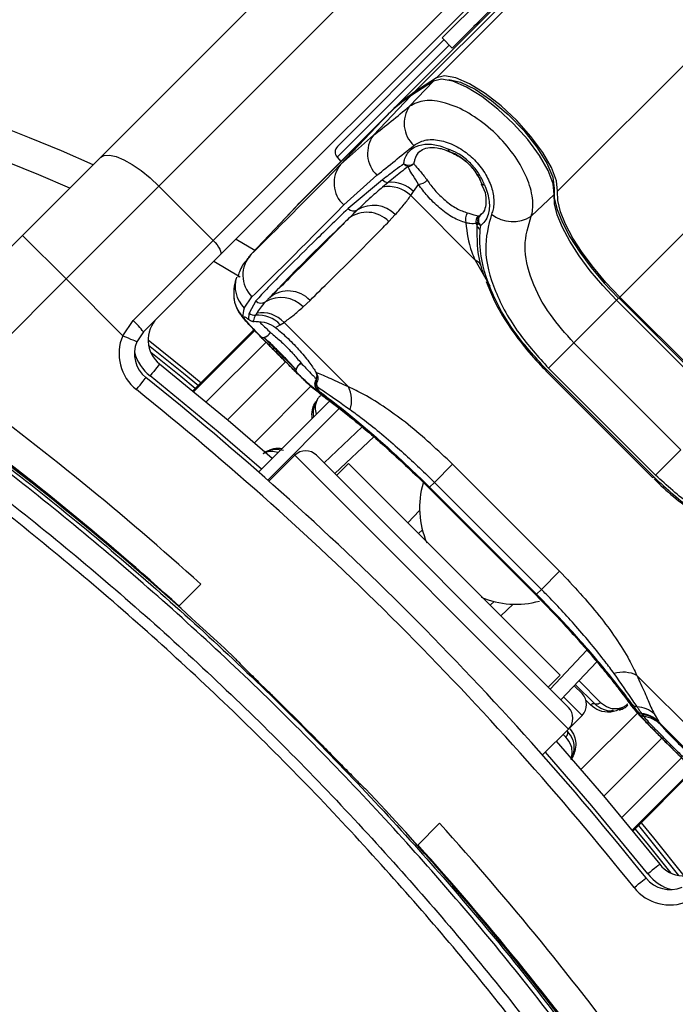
# Model space of a CAD drawing. Header units: millimetres. Extents: x 59675 to 443956, y 27057 to 412240.
# Tile 58 of 67: x 92548 to 94683, y 244780 to 247984. Entities that reach past the tile are written whole.
import ezdxf

# ---------------------------------------------------------------- set-up
doc = ezdxf.new("R2010")
doc.units = ezdxf.units.MM
doc.header["$LTSCALE"] = 50
doc.layers.add('COMPONENT_GEOMETRY', color=7, linetype='Continuous')
doc.styles.add('SLDTEXTSTYLE0', font='TXT', dxfattribs={"width": 0.75})
doc.dimstyles.new('SLDDIMSTYLE0', dxfattribs={"dimtxt": 2500, "dimasz": 165.1, "dimexe": 0, "dimexo": 0.0625, "dimgap": 625, "dimtad": 0, "dimtih": 1, "dimtoh": 1, "dimdec": 0, "dimrnd": 1e-09, "dimzin": 12, "dimdsep": 46, "dimtxsty": 'SLDTEXTSTYLE0', "dimsah": 1, "dimcen": 0.09, "dimadec": 0, "dimazin": 3, "dimtfac": 1, "dimtdec": 3, "dimtofl": 0, "dimtmove": 0, "dimatfit": 3, "dimfxl": 1, "dimfrac": 2, "dimtolj": 1, "dimtzin": 12, "dimarcsym": 0})
doc.dimstyles.new('SLDDIMSTYLE1', dxfattribs={"dimtxt": 2500, "dimasz": 165.1, "dimexe": 0, "dimexo": 0.0625, "dimgap": 625, "dimtad": 0, "dimtih": 1, "dimtoh": 1, "dimdec": 0, "dimrnd": 1e-09, "dimzin": 12, "dimdsep": 46, "dimtxsty": 'SLDTEXTSTYLE0', "dimsah": 1, "dimcen": 0.09, "dimadec": 0, "dimazin": 3, "dimtfac": 1, "dimtdec": 0, "dimtofl": 0, "dimtmove": 0, "dimatfit": 3, "dimfxl": 1, "dimfrac": 2, "dimtolj": 1, "dimtzin": 12, "dimarcsym": 0})

# ---------------------------------------------------------------- blocks, each defined once
blk = doc.blocks.new('_D')
at = {"layer": 'COMPONENT_GEOMETRY', "color": 7}
for p, q in [((240160.5, 319828.1), (240160.5, 222689.3)), ((82724.7, 240321.4), (82724.7, 222689.3)), ((82724.7, 222848.1), (157748.2, 222848.1)), ((240160.5, 222848.1), (165137, 222848.1))]:
    blk.add_line(p, q, dxfattribs=at)
for points in [[(82724.7, 222848.1), (82889.8, 222822.7), (82889.8, 222873.5)], [(240160.5, 222848.1), (239995.4, 222873.5), (239995.4, 222822.7)]]:
    blk.add_solid(points, dxfattribs=at)
at = {"layer": 'COMPONENT_GEOMETRY', "color": 7, "insert": (157748.2, 224086.4), "char_height": 2500, "attachment_point": 1, "style": 'SLDTEXTSTYLE0'}
blk.add_mtext('3149', dxfattribs=at)
blk = doc.blocks.new('_D_1')
at = {"layer": 'COMPONENT_GEOMETRY', "color": 7}
for p, q in [((167596.2, 392392.2), (63894.6, 392392.2)), ((64053.4, 392392.2), (64053.4, 321782.9)), ((60437.1, 321275.1), (59675.3, 321275.1)), ((59675.3, 321275.1), (59675.3, 317306.4)), ((67669.7, 321275.1), (68431.4, 321275.1)), ((68431.4, 321275.1), (68431.4, 317306.4)), ((59675.3, 317306.4), (60437.1, 317306.4)), ((68431.4, 317306.4), (67669.7, 317306.4)), ((64053.4, 242956.6), (64053.4, 313565.9)), ((79403.3, 242956.6), (63894.6, 242956.6))]:
    blk.add_line(p, q, dxfattribs=at)
for points in [[(64053.4, 392392.2), (64028, 392227.1), (64078.8, 392227.1)], [(64053.4, 242956.6), (64078.8, 243121.7), (64028, 243121.7)]]:
    blk.add_solid(points, dxfattribs=at)
at = {"layer": 'COMPONENT_GEOMETRY', "color": 7, "char_height": 2500, "attachment_point": 1, "style": 'SLDTEXTSTYLE0'}
for s, insert in [('9\'10"', (60437.1, 320529)), ('2989', (60358.9, 316788.6))]:
    blk.add_mtext(s, dxfattribs=dict(at, insert=insert))

msp = doc.modelspace()

# ---------------------------------------------------------------- linework, layer by layer
at = {"color": 8, "linetype": 'Continuous', "lineweight": 25}
for p, q in [((93904.97, 247794.95), (129929.16, 283819.15)), ((94299.21, 247425.62), (130361.28, 283487.7)), ((94501.59, 247081.65), (95737.12, 248317.19)), ((93946.13, 247901.69), (93581.4, 247536.97)), ((93301.22, 247220.74), (93297.41, 247215.18)), ((94031.03, 247202.01), (94078.6, 247117.99)), ((94491.25, 247071.31), (94498.53, 247078.6)), ((93310.61, 246974.94), (93111.75, 246776.08)), ((93114.54, 246773.79), (93313.12, 246972.37)), ((93350.06, 246934.71), (93155.37, 246740.03)), ((93413.81, 246870.8), (93224.82, 246681.82)), ((93495.91, 246791.17), (93312, 246607.26)), ((93700.6, 246626.91), (93573.94, 246506.72)), ((94334.5, 245675.45), (93443.55, 246566.41)), ((93880.2, 246460.26), (93880.9, 246460.96)), ((93811.98, 246346.46), (93849.94, 246386.46)), ((94228.36, 246112.11), (94229.06, 246112.81)), ((94154.55, 246081.85), (94114.56, 246043.89)), ((94274.81, 245805.85), (94395, 245932.5)), ((94368.87, 245833.19), (94439.55, 245762.51)), ((94379.11, 245720.06), (94318.77, 245780.4)), ((94406.1, 245754.13), (94392.11, 245768.11)), ((94535.4, 245756.39), (94546.69, 245743.08)), ((94375.35, 245543.91), (94559.23, 245727.78)), ((94326.42, 245649.37), (94317.42, 245658.37)), ((94449.91, 245456.73), (94638.9, 245645.72)), ((94508.12, 245387.28), (94702.81, 245581.97)), ((94740.48, 245545.05), (94541.88, 245346.45)), ((94544.17, 245343.66), (94743.05, 245542.54))]:
    msp.add_line(p, q, dxfattribs=at)
at = {"color": 7, "linetype": 'Continuous', "lineweight": 25}
for p, q in [((93831.48, 247746.67), (124053.35, 277968.54)), ((93757.93, 247686.89), (123658.91, 277587.87)), ((92811.23, 247535.69), (94310.59, 249035.05)), ((94500.38, 248942), (93001.02, 247442.64)), ((93177.8, 247265.87), (94677.16, 248765.22)), ((94700.42, 248717.77), (93201.06, 247218.42)), ((93923.19, 247924.63), (94312.58, 248314.02)), ((93955.89, 247891.93), (94345.28, 248281.32)), ((93923.19, 247924.63), (93955.89, 247891.93)), ((93582.3, 247571.37), (93929.37, 247918.44)), ((93817.41, 247702.4), (93895, 247784.42)), ((93895, 247784.42), (93821.51, 247736.13)), ((93897.35, 247786.39), (93823.87, 247738.1)), ((93904.97, 247794.95), (93831.48, 247746.67)), ((93700.2, 247607.89), (93821.51, 247736.13)), ((93747.97, 247676.36), (93456.33, 247384.72)), ((93748.22, 247676.63), (93456.58, 247384.99)), ((93757.93, 247686.89), (93466.29, 247395.25)), ((93592.86, 247512.38), (93747.97, 247676.36)), ((93748.22, 247676.63), (93747.97, 247676.36)), ((93700.2, 247607.89), (93592.86, 247512.38)), ((93947.92, 247554.31), (93949.03, 247553.63)), ((92557.3, 247281.76), (92811.23, 247535.69)), ((93581.4, 247536.97), (93594.01, 247522.97)), ((93603.24, 247381.38), (93711.26, 247477.93)), ((93729.11, 247463.37), (93617.51, 247369.83)), ((93748.14, 247454.6), (93729.59, 247439.17)), ((93830.19, 247425.44), (93846.59, 247447.97)), ((94050.89, 247449.68), (94059.29, 247431.79)), ((94052.2, 247450.13), (94051.52, 247451.24)), ((93001.02, 247442.64), (92698.72, 247140.34)), ((93177.8, 247265.87), (93001.02, 247442.64)), ((93821.2, 247411.84), (93830.19, 247425.44)), ((93821.2, 247411.84), (94031.03, 247202.01)), ((94213.39, 247344.28), (94288.66, 247415.62)), ((93301.22, 247220.74), (93456.33, 247384.72)), ((93456.58, 247384.99), (93456.33, 247384.72)), ((93447.47, 247375.61), (93292.38, 247211.64)), ((93749.69, 247327.06), (93770.92, 247349.8)), ((94045.76, 247346.11), (94052.66, 247353.19)), ((94039.45, 247324.31), (94033.91, 247320.87)), ((94037.84, 247311.65), (94039.45, 247324.31)), ((94040.59, 247345.46), (94045.76, 247346.11)), ((94047.39, 247301.42), (94048.88, 247314.04)), ((92195.81, 246920.27), (92557.3, 247281.76)), ((92557.3, 247281.76), (92698.72, 247140.34)), ((92916.96, 247005.02), (93177.8, 247265.87)), ((93252.97, 247270.32), (93313.68, 247234.16)), ((93201.06, 247218.42), (92950.66, 246968.01)), ((93265.67, 247146.33), (93179.84, 247197.19)), ((92698.72, 247140.34), (92348.41, 246790.03)), ((92883.25, 246955.81), (92698.72, 247140.34)), ((94066.67, 247132.43), (94081.03, 247098.85)), ((93279.12, 247045.78), (93304.2, 247082.35)), ((93316.58, 247068.9), (93294.96, 247029.22)), ((93470.62, 247049.5), (93493.35, 247070.73)), ((94352.56, 246932.63), (94491.25, 247071.31)), ((94839.41, 246723.15), (94491.25, 247071.31)), ((94846.69, 246730.44), (94498.53, 247078.6)), ((94849.75, 246733.49), (94501.59, 247081.65)), ((93319.75, 247029.33), (93315.76, 247022.22)), ((92883.25, 246955.81), (92916.96, 247005.02)), ((93396.29, 246991.54), (93408.57, 246999.22)), ((93618.41, 246789.39), (93408.57, 246999.22)), ((92950.66, 246968.01), (92929.29, 246936.3)), ((93310.6, 246974.95), (93111.74, 246776.09)), ((93380.73, 246982.11), (93396.29, 246991.54)), ((94352.56, 246932.63), (94270.04, 246850.1)), ((94352.56, 246932.63), (94700.72, 246584.47)), ((94264.07, 246844.13), (94261.52, 246841.59)), ((94261.52, 246841.59), (94609.68, 246493.43)), ((94264.07, 246844.13), (94612.22, 246495.97)), ((94618.2, 246501.95), (94270.04, 246850.1)), ((93514.69, 246815.04), (93513.22, 246813.34)), ((93514.66, 246801.61), (93509.74, 246794.6)), ((93509.74, 246794.6), (93516.29, 246790.09)), ((93515.65, 246780.81), (93522.04, 246776.05)), ((93325.51, 246512.01), (93558.59, 246745.09)), ((93355.58, 246485.51), (93590.81, 246720.75)), ((93538.99, 246541.67), (93662.74, 246659.11)), ((94700.72, 246584.47), (94618.2, 246501.95)), ((93443.55, 246566.41), (93359.33, 246482.19)), ((94334.5, 245746.16), (93514.26, 246566.41)), ((93618.55, 246539.89), (93579.66, 246501)), ((93618.55, 246539.89), (94307.98, 245850.46)), ((93957.52, 246537.59), (93898.22, 246478.29)), ((93957.52, 246537.59), (94305.68, 246189.43)), ((94612.22, 246495.97), (94609.68, 246493.43)), ((93880.19, 246460.25), (94228.34, 246112.09)), ((93880.9, 246460.96), (94229.06, 246112.81)), ((93882.55, 246462.62), (93898.22, 246478.29)), ((94230.71, 246114.46), (93882.55, 246462.62)), ((94246.38, 246130.13), (93898.22, 246478.29)), ((93859.09, 246324.32), (93846.93, 246311.51)), ((94305.68, 246189.43), (94246.38, 246130.13)), ((93065.15, 246074.87), (93137.28, 246147.01)), ((94230.71, 246114.46), (94246.38, 246130.13)), ((93027.75, 246110.94), (93026.11, 246109.65)), ((94228.15, 246111.9), (94241.55, 246098.46)), ((93046.84, 246093.87), (93044, 246093.76)), ((93055.85, 246083.19), (93057.25, 246084.51)), ((94079.61, 246078.84), (94092.41, 246091)), ((94427.25, 245894.71), (94309.76, 245770.9)), ((94269.09, 245811.57), (94307.98, 245850.46)), ((94557.48, 245850.32), (94767.31, 245640.48)), ((94353.2, 245816.68), (94379.08, 245790.8)), ((94356.99, 245820.67), (94420.04, 245757.62)), ((94334.5, 245675.45), (94379.11, 245720.06)), ((94567.07, 245722.71), (94560.05, 245732.41)), ((94576.16, 245722.41), (94573.52, 245726.12)), ((94580.63, 245716.16), (94576.16, 245722.41)), ((94613.81, 245724.69), (94627.32, 245700.88)), ((94627.32, 245700.88), (94630.08, 245696.85)), ((94731.89, 245595.04), (94630.08, 245696.85)), ((94630.08, 245696.85), (94634.82, 245689.95)), ((94250.38, 245591.33), (94334.5, 245675.45)), ((94544.18, 245343.65), (94743.07, 245542.53)), ((93915.1, 245369.19), (93842.96, 245297.06)), ((93852.6, 245289.16), (93851.28, 245287.76)), ((93861.96, 245278.75), (93861.85, 245275.91)), ((93877.74, 245258.01), (93879.03, 245259.66))]:
    msp.add_line(p, q, dxfattribs=at)
at = {"color": 7, "linetype": 'Continuous', "lineweight": 25, "flags": 128}
for points in [[(94299.21, 247425.62), (94295.86, 247459.93), (94279.43, 247503.09), (94251, 247552.31), (94212.41, 247604.38), (94166.16, 247655.94), (94115.25, 247703.63), (94062.99, 247744.37), (94012.76, 247775.5), (93967.82, 247795.02), (93931.1, 247801.64), (93904.97, 247794.95)], [(94288.66, 247415.62), (94285.32, 247449.88), (94268.92, 247492.98), (94240.53, 247542.13), (94201.99, 247594.13), (94155.81, 247645.61), (94104.98, 247693.23), (94052.79, 247733.91), (94002.63, 247765), (93957.77, 247784.48), (93921.1, 247791.1), (93895, 247784.42)], [(93897.35, 247786.39), (93897.14, 247786.24), (93895, 247784.42)], [(93944.73, 247790.02), (93982.85, 247781.16), (94031.16, 247757.74), (94084.43, 247721.66), (94138.47, 247675.76), (94189.06, 247623.64), (94232.22, 247569.38), (94264.57, 247517.24), (94283.57, 247471.31), (94287.74, 247435.18)], [(93823.87, 247738.1), (93823.65, 247737.96), (93821.51, 247736.13)], [(92811.23, 247535.69), (92823.39, 247542.41), (92840.51, 247543.44), (92861.94, 247538.73), (92886.86, 247528.48), (92914.3, 247513.06), (92943.22, 247493.08), (92972.51, 247469.3), (93001.02, 247442.64)], [(94287.74, 247435.18), (94288.66, 247403.73), (94297.82, 247366.23), (94314.96, 247323.68), (94339.64, 247277.23), (94371.2, 247228.11), (94408.79, 247177.62), (94451.4, 247127.13), (94497.91, 247077.98)], [(94491.25, 247071.31), (94446.42, 247118.69), (94405.34, 247167.36), (94369.11, 247216.02), (94338.7, 247263.38), (94314.91, 247308.15), (94298.38, 247349.16), (94289.55, 247385.31), (94288.66, 247415.62)], [(94501.59, 247081.65), (94456.8, 247128.99), (94415.77, 247177.61), (94379.58, 247226.22), (94349.19, 247273.52), (94325.42, 247318.26), (94308.91, 247359.22), (94300.09, 247395.33), (94299.21, 247425.62)], [(93456.33, 247384.72), (93448.1, 247376.27), (93447.47, 247375.61)], [(93452.49, 247380.84), (93458.05, 247386.8), (93466.29, 247395.25)], [(93177.8, 247265.87), (93184.47, 247258.74), (93190.41, 247251.42), (93195.41, 247244.19), (93199.26, 247237.32), (93201.82, 247231.09), (93203, 247225.74), (93202.74, 247221.46), (93201.06, 247218.42)], [(93292.98, 247009.65), (93296.01, 247006.97), (93296.21, 247006.83)], [(93308.12, 247002.55), (93310.19, 247002.3), (93311.56, 247002.29)], [(93333.52, 246952.34), (93336.1, 246950.83), (93339.45, 246950.32), (93343.42, 246950.83), (93347.78, 246952.33), (93352.33, 246954.74), (93356.81, 246957.94), (93361, 246961.77), (93364.69, 246966.02)], [(92883.25, 246955.81), (92892.23, 246952), (92900.87, 246948.34), (92908.83, 246944.97), (92915.8, 246942.02), (92921.53, 246939.59), (92925.78, 246937.79), (92928.4, 246936.68), (92929.29, 246936.3)], [(92965.97, 246942.15), (93089.15, 246843.31), (93138.5, 246802.85)], [(93003.53, 246863.8), (93002.93, 246863.05), (93001.15, 246860.83), (92998.26, 246857.22), (92994.38, 246852.36), (92989.65, 246846.44), (92984.25, 246839.69), (92978.39, 246832.37), (92972.3, 246824.75)], [(93003.53, 246863.8), (93226.29, 246680.57), (93370.12, 246556.62)], [(93450.32, 246835.54), (93448.81, 246838.12), (93448.3, 246841.47), (93448.81, 246845.44), (93450.31, 246849.8), (93452.72, 246854.35), (93455.92, 246858.83), (93459.75, 246863.02), (93464, 246866.71)], [(92927.7, 246780.14), (92933.79, 246787.76), (92939.64, 246795.09), (92945.04, 246801.84), (92949.77, 246807.76), (92953.66, 246812.61), (92956.54, 246816.22), (92958.32, 246818.44), (92958.92, 246819.19)], [(93513.81, 246815.68), (93513.21, 246813.28), (93513.15, 246812.89)], [(93525.2, 246766.81), (93524.75, 246767.12), (93511.17, 246778.6)], [(94472.43, 245731.1), (94473.13, 245732.81), (94474.03, 245734.26), (94475.08, 245735.4), (94476.25, 245736.21), (94477.52, 245736.65), (94478.85, 245736.71), (94480.18, 245736.4), (94481.49, 245735.72)], [(94294.89, 245635.85), (94448.66, 245458.2), (94631.89, 245235.44)], [(94570.95, 245370.41), (94611.4, 245321.06), (94710.25, 245197.88)], [(94631.89, 245235.44), (94631.14, 245234.84), (94628.92, 245233.06), (94625.31, 245230.17), (94620.45, 245226.29), (94614.54, 245221.56), (94607.78, 245216.16), (94600.46, 245210.3), (94592.84, 245204.21)], [(94548.23, 245159.6), (94555.85, 245165.7), (94563.18, 245171.55), (94569.93, 245176.95), (94575.85, 245181.68), (94580.7, 245185.57), (94584.31, 245188.45), (94586.53, 245190.23), (94587.28, 245190.83)]]:
    msp.add_lwpolyline(points, dxfattribs=at)
at = {"color": 8, "linetype": 'Continuous', "lineweight": 25, "flags": 128}
for points in [[(93947.49, 247554.28), (93946.91, 247554.59), (93945.27, 247556.42), (93944.28, 247559.31), (93943.99, 247563.11)], [(94060.99, 247446.22), (94057.19, 247446.5), (94054.3, 247447.48), (94052.48, 247449.12), (94052.21, 247449.62)], [(92967.34, 246925.41), (93081.39, 246833.79), (93129.78, 246794.13)], [(93119.4, 246783.75), (93072.16, 246822.46), (92974.8, 246900.84)], [(93334.69, 246521.19), (93194, 246642.4), (92972.3, 246824.75)], [(94592.84, 245204.21), (94410.49, 245425.91), (94259.47, 245600.42)], [(94562.22, 245361.69), (94601.88, 245313.3), (94693.5, 245199.25)], [(94668.93, 245206.7), (94590.55, 245304.07), (94551.84, 245351.31)]]:
    msp.add_lwpolyline(points, dxfattribs=at)
at = {"color": 7, "linetype": 'Continuous', "lineweight": 25}
for centre, radius, start, end in [((90724.72, 242956.63), 8000, 55.999442, 225), ((90724.72, 242956.63), 7925, 57.300908, 225), ((90724.72, 242956.63), 5000, 65.6403, 24.3597), ((94061.96, 247927.28), 50, 109.15807, 135), ((90724.72, 242956.63), 4900, 66.0814, 23.9186), ((94076.07, 247347.76), 464.36, 123.24244, 134.95646), ((94086.07, 247358.25), 464.42, 123.2426, 134.95639), ((93896.45, 247646.55), 96.78, 144.75615, 227.57371), ((93778.1, 247549.07), 97.62, 142.94551, 226.78708), ((93599.98, 247553.7), 25, 135, 222), ((93956.42, 247563.38), 12.43, 181.24697, 226.8527), ((93957.89, 247577.01), 25, 245.2188, 249.23946), ((93665.97, 247452.26), 94.65, 140.56683, 228.48919), ((93814.2, 247541.81), 30.87, 239.49922, 303.18377), ((93819.04, 247533.42), 27.43, 221.62178, 255.96188), ((93810.47, 247534.45), 27.71, 273.96948, 318.14426), ((93748.44, 247480.27), 25.68, 221.16881, 269.33068), ((93757.03, 247349.58), 105.39, 46.03759, 94.8427), ((93840.7, 247496.64), 49.02, 276.90324, 314.13004), ((94074.89, 247460.12), 25, 200.81644, 204.84361), ((94061.24, 247458.63), 12.41, 223.20645, 268.84429), ((90724.72, 242956.63), 8000, 225, 33.998272), ((93748.99, 247337), 104, 46.02979, 100.75465), ((93699.69, 247280.39), 99.46, 44.25964, 121.79646), ((93635.48, 247386.1), 24.25, 222.14691, 299.11578), ((93678.75, 247259.51), 97.96, 43.6026, 128.02482), ((94032.73, 247333.95), 33.82, 141.16225, 199.23648), ((94153.88, 247437.5), 110.59, 230.9389, 302.55556), ((94059.04, 247327.25), 25.92, 135.36736, 194.24609), ((93967.36, 247287.06), 74.65, 19.23155, 26.92605), ((94063.7, 247329.1), 24.72, 136.51969, 191.17852), ((94059.42, 247333.19), 21.86, 203.97501, 241.16001), ((94065.91, 247331.89), 24.67, 144.77659, 226.31821), ((94057.09, 247320.04), 21, 203.55129, 242.48347), ((90724.72, 242956.63), 7925, 225, 32.699092), ((93373.85, 247153.08), 99.26, 137.02664, 225.4419), ((93422.43, 247003.56), 97.69, 43.4425, 128.03331), ((93344.21, 247088.65), 99.51, 183.64487, 225.19606), ((93334.29, 247086.46), 24.94, 224.74859, 303.24803), ((93399.43, 246982.49), 97.76, 43.26976, 121.7664), ((93312.6, 247047.24), 25.21, 225.596, 277.19356), ((93336.28, 246932.02), 98.7, 42.91031, 99.64451), ((92736.12, 246806.54), 268.51, 36.96604, 47.66253), ((93065.97, 246941.91), 100, 135, 231.35649), ((93310.57, 247027.5), 25.07, 225.41448, 264.39101), ((93310.6, 247027.27), 25, 234.85744, 272.20977), ((93324.1, 246923.08), 99.5, 43.48381, 94.81073), ((93332.15, 246986.15), 38.26, 287.24767, 328.26033), ((93021.37, 246897.3), 150, 157.04166, 231.35649), ((93021.37, 246897.3), 100, 157.04166, 231.35649), ((93341.46, 246961.76), 12.32, 229.88789, 279.50817), ((86393.69, 238625.6), 10000, 46.719131, 55.490831), ((86393.69, 238625.6), 10000, 49.147412, 55.490831), ((93459.73, 246843.47), 12.31, 170.45899, 220.10146), ((93484.15, 246834.17), 38.27, 121.76192, 162.76345), ((86464.4, 238696.31), 10400, 38.643507, 51.356493), ((93533.29, 246798.45), 25, 148.07247, 187.35698), ((86369.59, 238649.79), 10100, 47.927635, 53.703556), ((86464.4, 238696.31), 10350, 38.643507, 51.356493), ((93531.96, 246795.96), 22.26, 183.52194, 222.8874), ((93416.09, 246781.76), 100.54, 4.75187, 11.38709), ((93538.19, 246790.86), 21.91, 182.0045, 222.51315), ((93525.65, 246744.74), 102.94, 343.31531, 25.70301), ((86369.59, 238649.79), 10000, 47.956937, 53.703556), ((90724.72, 242956.63), 3750, 91.69334, 358.30666), ((90724.72, 242956.63), 3745.57, 91.6649, 358.3351), ((90724.72, 242956.63), 3695.6, 92.38945, 357.61055), ((93478.9, 246531.05), 50, 45, 135), ((94136.08, 246395.62), 286.31, 163.69684, 203.38629), ((94163.81, 246368.42), 286.74, 246.63043, 285.47681), ((94512.83, 245757.56), 102.94, 64.29699, 106.68469), ((94343.75, 245755.42), 50, 315, 45), ((86393.69, 238625.6), 9996.51, 44.426833, 45.573167), ((94299.14, 245710.81), 50, 315, 45), ((94558.95, 245770.1), 21.91, 227.48685, 267.9955), ((94551.05, 245653.75), 94.72, 48.50154, 85.68346), ((94576.09, 245749.2), 23.22, 226.29581, 263.63569), ((94583.7, 245739.82), 23.85, 225.82848, 262.61013), ((94562.35, 245632.34), 94.44, 46.52751, 83.20612), ((94564.74, 245628.68), 94.43, 46.21012, 83.05121), ((94568.09, 245621.09), 95.89, 45.89845, 82.48525), ((86393.69, 238625.6), 10000, 34.509169, 43.280869), ((86417.88, 238601.5), 10100, 36.296444, 42.072365), ((86417.88, 238601.5), 10000, 36.296444, 42.043063), ((94710, 245297.88), 100, 218.64351, 315), ((94665.39, 245253.27), 100, 218.64351, 292.95834), ((86393.69, 238625.6), 10000, 34.509169, 40.852588), ((94665.39, 245253.27), 150, 218.64351, 292.95834)]:
    msp.add_arc(centre, radius, start, end, dxfattribs=at)
at = {"color": 8, "linetype": 'Continuous', "lineweight": 25}
for centre, radius, start, end in [((94003.74, 247150.58), 58.22, 36.43677, 62.04969), ((93348.41, 247116.47), 98.98, 162.26506, 225.56842), ((93065.97, 246941.91), 150, 195.5484, 231.35649), ((93530.5, 246800.46), 21.57, 148.68207, 195.76908), ((93533.16, 246809.83), 20.24, 171.29818, 203.96098), ((93533.05, 246798.43), 24.76, 186.79191, 225.345), ((94710, 245297.88), 150, 218.64351, 254.4516)]:
    msp.add_arc(centre, radius, start, end, dxfattribs=at)
at = {"color": 7, "linetype": 'Continuous', "lineweight": 25}
for centre, major_axis, ratio, start_param, end_param in [((95933.5, 250071.16), (2786.51, 2792.56), 0.0746836, 3.7116663, 3.7785368), ((96004.09, 250000.72), (2857.22, 2863.27), 0.0728373, 3.7116703, 3.7785408), ((95968.74, 250032.59), (2720.78, 2858.29), 0.0088426, 3.3307193, 3.64138), ((96041.16, 249963.64), (2791.49, 2929), 0.0086243, 3.33073, 3.6413906), ((96004.09, 250000.72), (2724.99, 2995.48), 0.0554132, 3.0197772, 3.0866477)]:
    msp.add_ellipse(centre, major_axis=major_axis, ratio=ratio, start_param=start_param, end_param=end_param, dxfattribs=at)
for points, knots in [([(94213.39, 247344.28), (94215.22, 247351.35), (94221.36, 247375.12), (94216.66, 247425.75), (94189.92, 247495.24), (94144.21, 247565.39), (94082.6, 247630.43), (94009.24, 247683.75), (93933.17, 247716.7), (93863.38, 247725.91), (93832.71, 247710.22), (93817.41, 247702.4)], [0, 0, 0, 0, 0.0498253, 0.1675565, 0.2805761, 0.3917792, 0.5052975, 0.6243182, 0.7486622, 0.8746029, 1, 1, 1, 1]), ([(93798.54, 247515.2), (93799.21, 247519.45), (93801.94, 247536.74), (93814.55, 247557.43), (93841.13, 247575.07), (93875.74, 247581.61), (93913.65, 247575.74), (93936.59, 247566.19), (93943.99, 247563.11)], [0, 0, 0, 0, 0.075373, 0.307282, 0.4577891, 0.6832052, 0.897771, 1, 1, 1, 1]), ([(93831.16, 247575.12), (93842.48, 247581.82), (93865.05, 247595.18), (93913.54, 247594.31), (93965.12, 247577.04), (94013.52, 247544.77), (94052.53, 247503), (94079.53, 247456.42), (94092.91, 247409.1), (94092.18, 247373.87), (94086.03, 247356.74), (94084.2, 247351.63)], [0, 0, 0, 0, 0.1282871, 0.2558957, 0.3797548, 0.4964886, 0.6073073, 0.7167267, 0.8296467, 0.9490947, 1, 1, 1, 1]), ([(93852.02, 247554.98), (93853, 247556.28), (93857.91, 247562.78), (93875.25, 247568.31), (93906.34, 247568.42), (93932.49, 247562.05), (93946.55, 247554.57), (93947.4, 247554.12)], [0, 0, 0, 0, 0.0763939, 0.3833446, 0.6729018, 0.9803046, 1, 1, 1, 1]), ([(94060.99, 247446.22), (94060.58, 247447.35), (94055.68, 247460.81), (94041.85, 247487.29), (94011.97, 247522.51), (93977.4, 247549.06), (93954.07, 247558.87), (93943.99, 247563.11)], [0, 0, 0, 0, 0.02302203, 0.27511199, 0.5280027, 0.79613545, 1, 1, 1, 1]), ([(94052.2, 247450.13), (94051.55, 247451.88), (94046.29, 247465.99), (94031.59, 247492.11), (94002.65, 247523.29), (93973.42, 247543.82), (93955.18, 247551.33), (93947.92, 247554.31)], [0, 0, 0, 0, 0.0401124, 0.3233721, 0.5842772, 0.834684, 1, 1, 1, 1]), ([(93947.92, 247554.31), (93961.82, 247547.8), (93989.43, 247534.88), (94024.37, 247501.22), (94043.6, 247471.31), (94050.56, 247454.16), (94052.2, 247450.13)], [0, 0, 0, 0, 0.3101454, 0.6161444, 0.9098511, 1, 1, 1, 1]), ([(93798.54, 247515.2), (93789.53, 247508.45), (93765.9, 247490.73), (93743.17, 247473.83), (93729.11, 247463.37)], [0, 0, 0, 0, 0.3813016, 1, 1, 1, 1]), ([(93831.1, 247515.97), (93832.75, 247513.63), (93838.06, 247506.1), (93853.28, 247490.85), (93867.59, 247471.33), (93874.83, 247461.45)], [0, 0, 0, 0, 0.181867, 0.5861083, 1, 1, 1, 1]), ([(93812.38, 247506.81), (93806.51, 247502.1), (93784.09, 247484.12), (93763.4, 247467.14), (93748.14, 247454.6)], [0, 0, 0, 0, 0.26194733, 1, 1, 1, 1]), ([(93846.59, 247447.97), (93840.34, 247458.04), (93827.73, 247478.33), (93816.53, 247495.33), (93813.38, 247504.06), (93812.38, 247506.81)], [0, 0, 0, 0, 0.4024749, 0.8112644, 1, 1, 1, 1]), ([(94000.8, 247322.81), (93986.83, 247327.89), (93959.01, 247338), (93914.82, 247370.26), (93875.21, 247408.26), (93855.68, 247435.36), (93846.59, 247447.97)], [0, 0, 0, 0, 0.2599111, 0.5178715, 0.7755602, 1, 1, 1, 1]), ([(93874.83, 247461.45), (93882.56, 247450.69), (93899.17, 247427.53), (93932.82, 247395.29), (93970.41, 247367.88), (93994.39, 247359.4), (94006.39, 247355.16)], [0, 0, 0, 0, 0.2248201, 0.4834425, 0.7415717, 1, 1, 1, 1]), ([(94060.99, 247446.22), (94061.69, 247444.67), (94069.89, 247426.5), (94079.22, 247391.59), (94076.15, 247353.41), (94064.45, 247328.08), (94053.74, 247318.43), (94048.88, 247314.04)], [0, 0, 0, 0, 0.0280985, 0.3293975, 0.6309344, 0.8322185, 1, 1, 1, 1]), ([(93729.59, 247439.17), (93716.86, 247428.31), (93687.77, 247403.51), (93661.86, 247378.81), (93647.28, 247364.92)], [0, 0, 0, 0, 0.4375074, 1, 1, 1, 1]), ([(93770.92, 247349.8), (93780.81, 247360.83), (93798.53, 247380.58), (93814.25, 247402.27), (93821.2, 247411.84)], [0, 0, 0, 0, 0.5586012, 1, 1, 1, 1]), ([(94059.29, 247431.79), (94059.3, 247431.78), (94065.48, 247418.52), (94067, 247395.94), (94063.98, 247367.38), (94055.83, 247353.49), (94048.27, 247348.99), (94046.54, 247347.96)], [0, 0, 0, 0, 0.0002198, 0.2950046, 0.5956392, 0.907658, 1, 1, 1, 1]), ([(93617.51, 247369.83), (93577.53, 247331.23), (93497.56, 247254.03), (93414.61, 247171.51), (93354.05, 247109.58), (93329.09, 247082.48), (93316.58, 247068.9)], [0, 0, 0, 0, 0.2879415, 0.5758862, 0.7874757, 1, 1, 1, 1]), ([(93647.28, 247364.92), (93641.93, 247359.66), (93632.2, 247350.1), (93622.69, 247340.84), (93618.41, 247336.67)], [0, 0, 0, 0, 0.5501007, 1, 1, 1, 1]), ([(94006.39, 247355.16), (94011.31, 247353.76), (94027.09, 247349.25), (94035.09, 247347), (94040.59, 247345.46)], [0, 0, 0, 0, 0.3117351, 1, 1, 1, 1]), ([(94084.2, 247351.63), (94074.2, 247314.34), (94054.28, 247240), (94089.9, 247102.8), (94163.87, 246966.86), (94236.15, 246887.37), (94270.04, 246850.1)], [0, 0, 0, 0, 0.2632008, 0.524729, 0.7771853, 1, 1, 1, 1]), ([(93362.24, 247080.5), (93386.69, 247106.26), (93431.16, 247153.12), (93522.78, 247244.02), (93589.73, 247308.89), (93618.41, 247336.67)], [0, 0, 0, 0, 0.4111952, 0.7478088, 1, 1, 1, 1]), ([(93618.41, 247336.67), (93612.27, 247330.4), (93577.61, 247295.08), (93514.15, 247230.99), (93434.88, 247151.9), (93384.05, 247101.93), (93362.24, 247080.5)], [0, 0, 0, 0, 0.0727041, 0.4097567, 0.7468144, 1, 1, 1, 1]), ([(93493.35, 247070.73), (93515.17, 247092.18), (93566.04, 247142.18), (93645.36, 247221.32), (93708.86, 247285.44), (93743.54, 247320.79), (93749.69, 247327.06)], [0, 0, 0, 0, 0.25318534, 0.59024242, 0.92729461, 1, 1, 1, 1]), ([(94000.8, 247322.81), (94004.06, 247291.6), (94008.18, 247252.2), (94027.1, 247210.64), (94031.03, 247202.01)], [0, 0, 0, 0, 0.7923822, 1, 1, 1, 1]), ([(94033.91, 247320.87), (94028.5, 247320.15), (94020.77, 247319.12), (94005.4, 247321.96), (94000.8, 247322.81)], [0, 0, 0, 0, 0.7005266, 1, 1, 1, 1]), ([(94352.56, 246932.63), (94325.46, 246962.6), (94267.75, 247026.44), (94210.02, 247137.08), (94184.44, 247250.25), (94203.72, 247312.86), (94213.39, 247344.28)], [0, 0, 0, 0, 0.223487, 0.4760877, 0.7370767, 1, 1, 1, 1]), ([(94060.32, 247151.25), (94056.09, 247163.78), (94037.07, 247220.1), (94037.5, 247271.6), (94037.84, 247311.65)], [0, 0, 0, 0, 0.2224424, 1, 1, 1, 1]), ([(94264.07, 246844.13), (94225.46, 246886.88), (94148.14, 246972.5), (94072.58, 247114.6), (94044.11, 247225.18), (94046.62, 247283.64), (94047.39, 247301.42)], [0, 0, 0, 0, 0.28742404, 0.57572153, 0.87097342, 1, 1, 1, 1]), ([(93298.51, 247213.54), (93294.77, 247209.97), (93280.66, 247196.51), (93265.51, 247174.1), (93259.76, 247151.97), (93258.2, 247146)], [0, 0, 0, 0, 0.2088559, 0.7866759, 1, 1, 1, 1]), ([(93253.88, 247145.82), (93252.55, 247141.27), (93248.37, 247126.93), (93244.37, 247107.14), (93244.79, 247087.92), (93244.91, 247082.33)], [0, 0, 0, 0, 0.2478708, 0.7808996, 1, 1, 1, 1]), ([(94081.03, 247098.85), (94085.23, 247088.57), (94099.66, 247053.21), (94136.48, 246992.58), (94189.46, 246919.61), (94233.5, 246869.62), (94258.67, 246844.53), (94262.16, 246841.07)], [0, 0, 0, 0, 0.1158772, 0.3987341, 0.6783923, 0.9555251, 1, 1, 1, 1]), ([(93245.47, 247083.78), (93245.38, 247081.55), (93245.01, 247071.86), (93249.53, 247056.43), (93256.52, 247040.08), (93264.21, 247027.74), (93273.17, 247015.79), (93286.4, 247000.47), (93308.36, 246977.08), (93339.3, 246945.47), (93365.32, 246919.25), (93380.28, 246904.31), (93382.66, 246901.93)], [0, 0, 0, 0, 0.0226839, 0.0983272, 0.1638784, 0.2228611, 0.3000663, 0.4368388, 0.6185344, 0.7883543, 0.966314, 1, 1, 1, 1]), ([(93347.97, 247065.6), (93341.76, 247058.72), (93330.73, 247046.47), (93323.09, 247034.54), (93319.75, 247029.33)], [0, 0, 0, 0, 0.5624858, 1, 1, 1, 1]), ([(93362.24, 247080.5), (93359.56, 247077.68), (93354.69, 247072.56), (93350.05, 247067.76), (93347.97, 247065.6)], [0, 0, 0, 0, 0.550072, 1, 1, 1, 1]), ([(93294.96, 247029.22), (93294.24, 247024.91), (93293.09, 247017.93), (93293.01, 247011.94), (93292.98, 247009.65)], [0, 0, 0, 0, 0.61838336, 1, 1, 1, 1]), ([(93408.57, 246999.22), (93418.15, 247006.16), (93439.84, 247021.89), (93459.58, 247039.6), (93470.62, 247049.5)], [0, 0, 0, 0, 0.44138518, 1, 1, 1, 1]), ([(93333.52, 246952.34), (93331.79, 246954.12), (93318.2, 246968.11), (93296.55, 246990.96), (93280.84, 247009.46), (93275.81, 247018.4), (93280.04, 247018.3), (93289.59, 247011.92), (93292.98, 247009.65)], [0, 0, 0, 0, 0.0335351, 0.2636216, 0.49387, 0.6465133, 0.8743689, 1, 1, 1, 1]), ([(93288.7, 247011.66), (93288.98, 247011.53), (93289.69, 247011.21), (93293.93, 247008.32), (93296.54, 247006.54)], [0, 0, 0, 0, 0.386782, 1, 1, 1, 1]), ([(93315.76, 247022.22), (93313.01, 247016.42), (93309.67, 247009.38), (93308.36, 247003.58), (93308.12, 247002.55)], [0, 0, 0, 0, 0.8238936, 1, 1, 1, 1]), ([(93308.12, 247002.55), (93319.41, 247002.52), (93339.65, 247002.45), (93366.75, 246992.11), (93378.75, 246983.53), (93380.73, 246982.11)], [0, 0, 0, 0, 0.5125859, 0.9194729, 1, 1, 1, 1]), ([(93364.69, 246966.02), (93367.67, 246963.63), (93380.37, 246953.41), (93405.11, 246931.31), (93437.69, 246898.41), (93455.19, 246877.32), (93464, 246866.71)], [0, 0, 0, 0, 0.0899391, 0.3838707, 0.6900814, 1, 1, 1, 1]), ([(93380.73, 246982.11), (93394.4, 246970.6), (93421.72, 246947.58), (93461.43, 246906.07), (93493.51, 246866.54), (93507.39, 246845.56), (93513.82, 246835.83)], [0, 0, 0, 0, 0.2585249, 0.5166102, 0.7759014, 1, 1, 1, 1]), ([(93333.52, 246952.34), (93340.42, 246945.23), (93356.62, 246928.57), (93386.94, 246898.07), (93419.66, 246865.47), (93440.12, 246845.39), (93449.51, 246836.31), (93450.32, 246835.54)], [0, 0, 0, 0, 0.1997887, 0.4687212, 0.7229368, 0.9763609, 1, 1, 1, 1]), ([(93447.59, 246845.51), (93437.9, 246856.18), (93418.61, 246877.4), (93384.43, 246911.75), (93359.17, 246935.59), (93346.46, 246946.95), (93343.49, 246949.61)], [0, 0, 0, 0, 0.3097545, 0.6162935, 0.9102628, 1, 1, 1, 1]), ([(93343.49, 246949.61), (93351.25, 246941.62), (93367.35, 246925.05), (93396.31, 246895.97), (93424.59, 246867.84), (93440.12, 246852.77), (93447.59, 246845.51)], [0, 0, 0, 0, 0.2481965, 0.5151453, 0.7665652, 1, 1, 1, 1]), ([(93511.17, 246778.6), (93505.76, 246782.91), (93494.96, 246791.5), (93463.53, 246821.57), (93425.49, 246859.14), (93396.45, 246888.06), (93383.1, 246901.47), (93382.65, 246901.92)], [0, 0, 0, 0, 0.2581436, 0.5146192, 0.7604421, 0.9919196, 1, 1, 1, 1]), ([(93382.66, 246901.93), (93392.45, 246892.12), (93414.33, 246870.23), (93447.04, 246837.8), (93478.21, 246807.27), (93494.08, 246792.76), (93502.22, 246785.31)], [0, 0, 0, 0, 0.2075195, 0.463305, 0.7246359, 1, 1, 1, 1]), ([(94616.95, 244279.41), (94492.28, 244453.74), (94242.93, 244802.41), (93820.12, 245301.9), (93359.67, 245782.66), (92858.12, 246237.77), (92416.5, 246589.64), (92139.63, 246784.14), (92047.5, 246848.86)], [0, 0, 0, 0, 0.1759264, 0.3518527, 0.5368032, 0.7221829, 0.9075626, 1, 1, 1, 1]), ([(92055.33, 246860.48), (92147.58, 246795.66), (92424.85, 246600.86), (92867.11, 246248.45), (93369.38, 245792.66), (93830.51, 245311.19), (94253.96, 244810.99), (94503.69, 244461.83), (94628.56, 244287.26)], [0, 0, 0, 0, 0.0924369, 0.2778181, 0.4631993, 0.6481528, 0.8240764, 1, 1, 1, 1]), ([(93515.65, 246780.81), (93515.64, 246780.46), (93515.63, 246778.25), (93510.18, 246780.89), (93494.16, 246794.06), (93474.86, 246811.8), (93456.99, 246829.08), (93450.32, 246835.54)], [0, 0, 0, 0, 0.0593647, 0.3680517, 0.5480024, 0.8310228, 1, 1, 1, 1]), ([(93509.79, 246839.74), (93510.46, 246838.81), (93515.08, 246832.34), (93515.71, 246822.6), (93514.02, 246817.75), (93513.52, 246816.3)], [0, 0, 0, 0, 0.1061856, 0.7324416, 1, 1, 1, 1]), ([(93513.82, 246835.83), (93516.15, 246829.4), (93520.79, 246816.62), (93516.7, 246806.59), (93514.66, 246801.61)], [0, 0, 0, 0, 0.5028973, 1, 1, 1, 1]), ([(93618.41, 246789.39), (93598.93, 246798.32), (93559.43, 246816.45), (93528.37, 246829.32), (93514.28, 246835.62), (93513.82, 246835.83)], [0, 0, 0, 0, 0.4846612, 0.9830928, 1, 1, 1, 1]), ([(93514.18, 246817.03), (93513.72, 246815.58), (93512.84, 246812.86), (93512.51, 246812.45), (93512.35, 246812.26)], [0, 0, 0, 0, 0.5294133, 1, 1, 1, 1]), ([(93514.62, 246814.83), (93514.73, 246814.72), (93515.26, 246814.23), (93514.94, 246814.68), (93514.69, 246815.04)], [0, 0, 0, 0, 0.2148378, 1, 1, 1, 1]), ([(92005.58, 246787.33), (92097.73, 246722.63), (92374.67, 246528.19), (92816.22, 246176.14), (93317.37, 245720.51), (93773.85, 245242.34), (94189.83, 244749.31), (94433.55, 244408.1), (94555.42, 244237.49)], [0, 0, 0, 0, 0.0931497, 0.2799683, 0.4667869, 0.6531644, 0.826582, 1, 1, 1, 1]), ([(93880.9, 246460.96), (93840.99, 246499.71), (93760.96, 246577.4), (93648.75, 246673.47), (93556.97, 246745.9), (93526.55, 246767.61), (93511.17, 246778.6)], [0, 0, 0, 0, 0.2460371, 0.4933439, 0.743688, 1, 1, 1, 1]), ([(93516.29, 246790.09), (93522.86, 246785.62), (93550.35, 246766.91), (93592.32, 246737.54), (93624.26, 246715.19)], [0, 0, 0, 0, 0.2387496, 1, 1, 1, 1]), ([(93522.04, 246776.05), (93531.75, 246768.74), (93563.67, 246744.73), (93641.29, 246683.29), (93758.59, 246582.94), (93841.27, 246502.69), (93882.55, 246462.62)], [0, 0, 0, 0, 0.1290828, 0.4243372, 0.7125609, 1, 1, 1, 1]), ([(93957.52, 246537.59), (93909.42, 246582.76), (93837.53, 246650.28), (93739.25, 246721.7), (93673.44, 246763.17), (93634.84, 246781.56), (93618.41, 246789.39)], [0, 0, 0, 0, 0.41937326, 0.62685006, 0.84116804, 1, 1, 1, 1]), ([(94526.61, 244217.78), (94405.2, 244387.79), (94162.39, 244727.82), (93747.92, 245219.13), (93293.08, 245695.6), (92793.69, 246149.59), (92353.68, 246500.35), (92077.69, 246694.07), (91985.87, 246758.52)], [0, 0, 0, 0, 0.1734181, 0.3468359, 0.5332128, 0.720031, 0.9068492, 1, 1, 1, 1]), ([(93514.19, 246744.25), (93513.33, 246742.76), (93509.16, 246735.54), (93503.03, 246717.25), (93502.22, 246700.91), (93504.76, 246691.65), (93504.84, 246691.35)], [0, 0, 0, 0, 0.0813728, 0.3952818, 0.9802333, 1, 1, 1, 1]), ([(93525.17, 246766.79), (93526.38, 246765.95), (93531.49, 246762.41), (93550.23, 246748.72), (93582.8, 246723.98), (93626.88, 246689.11), (93678.5, 246646.41), (93735.83, 246596.79), (93796.22, 246541.71), (93845.19, 246495.33), (93872.64, 246467.53), (93880, 246460.07)], [0, 0, 0, 0, 0.03703671, 0.15676709, 0.28979974, 0.42419738, 0.55803291, 0.68995554, 0.82162299, 0.95214808, 1, 1, 1, 1]), ([(93624.26, 246715.19), (93637.15, 246705.71), (93684.15, 246671.15), (93772.34, 246598.22), (93853.5, 246522.79), (93892.9, 246483.58), (93898.22, 246478.29)], [0, 0, 0, 0, 0.1590362, 0.5798803, 0.9432735, 1, 1, 1, 1]), ([(93407.29, 246581.6), (93397.96, 246583.78), (93382.27, 246587.44), (93359.52, 246582.21), (93346.05, 246576.36), (93340.94, 246572.08), (93340.05, 246571.33)], [0, 0, 0, 0, 0.4569198, 0.7678651, 0.9591522, 1, 1, 1, 1]), ([(94612.22, 246495.97), (94654.97, 246457.37), (94740.59, 246380.05), (94882.7, 246304.48), (94993.27, 246276.02), (95051.73, 246278.53), (95069.51, 246279.3)], [0, 0, 0, 0, 0.28742404, 0.57572153, 0.87097342, 1, 1, 1, 1]), ([(94613.35, 246490.12), (94618.19, 246485.27), (94643.62, 246459.76), (94694.24, 246416.31), (94765.57, 246365.32), (94822.14, 246331.14), (94853.6, 246318.35), (94860.4, 246315.59)], [0, 0, 0, 0, 0.0646694, 0.3401456, 0.6295727, 0.9199679, 1, 1, 1, 1]), ([(95119.72, 246316.1), (95082.43, 246306.11), (95008.1, 246286.19), (94870.89, 246321.81), (94734.95, 246395.78), (94655.46, 246468.06), (94618.2, 246501.95)], [0, 0, 0, 0, 0.2632008, 0.524729, 0.7771853, 1, 1, 1, 1]), ([(94305.68, 246189.43), (94350.85, 246141.33), (94418.37, 246069.43), (94489.79, 245971.16), (94531.26, 245905.35), (94549.65, 245866.75), (94557.48, 245850.32)], [0, 0, 0, 0, 0.41937326, 0.62685006, 0.84116804, 1, 1, 1, 1]), ([(94483.28, 245856.17), (94473.8, 245869.06), (94439.24, 245916.06), (94366.31, 246004.25), (94290.88, 246085.4), (94251.68, 246124.81), (94246.38, 246130.13)], [0, 0, 0, 0, 0.1590362, 0.5798803, 0.9432735, 1, 1, 1, 1]), ([(94229.06, 246112.81), (94267.8, 246072.9), (94345.49, 245992.87), (94441.56, 245880.66), (94513.99, 245788.87), (94535.71, 245758.46), (94546.69, 245743.08)], [0, 0, 0, 0, 0.2460371, 0.4933439, 0.743688, 1, 1, 1, 1]), ([(94544.14, 245753.95), (94536.84, 245763.66), (94512.82, 245795.58), (94451.38, 245873.19), (94351.03, 245990.5), (94270.78, 246073.18), (94230.71, 246114.46)], [0, 0, 0, 0, 0.1290828, 0.4243372, 0.7125609, 1, 1, 1, 1]), ([(94241.55, 246098.46), (94248.35, 246091.68), (94275.38, 246064.72), (94320.46, 246016.64), (94374.35, 245957), (94422.44, 245900.99), (94463.5, 245850.95), (94496.72, 245808.71), (94521.93, 245775.28), (94530.92, 245762.67), (94535.41, 245756.38)], [0, 0, 0, 0, 0.0450793, 0.1794078, 0.3143491, 0.4493835, 0.5858469, 0.723016, 0.8618029, 1, 1, 1, 1]), ([(93249.44, 245905.62), (93250.78, 245903.82), (93253.44, 245900.24), (93277.75, 245875.84), (93313.91, 245840.26), (93354.11, 245800.93), (93380.67, 245774.9), (93391.23, 245764.56)], [0, 0, 0, 0, 0.21456962, 0.42918993, 0.64378818, 0.85844942, 1, 1, 1, 1]), ([(94558.18, 245748.2), (94553.71, 245754.76), (94535, 245782.26), (94505.63, 245824.22), (94483.28, 245856.17)], [0, 0, 0, 0, 0.2387496, 1, 1, 1, 1]), ([(94557.48, 245850.32), (94566.41, 245830.87), (94584.52, 245791.43), (94601.07, 245751.3), (94610.35, 245731.91), (94613.81, 245724.69)], [0, 0, 0, 0, 0.3790124, 0.7687935, 1, 1, 1, 1]), ([(94406.1, 245754.13), (94407.21, 245755.09), (94409.43, 245757.01), (94413.3, 245758.54), (94417.08, 245758.92), (94419.05, 245758.05), (94420.04, 245757.62)], [0, 0, 0, 0, 0.2499943, 0.4999915, 0.7500143, 1, 1, 1, 1]), ([(94472.43, 245731.1), (94472.29, 245731.09), (94458.95, 245729.6), (94433.7, 245732.61), (94415.29, 245746.96), (94406.1, 245754.13)], [0, 0, 0, 0, 0.0050365, 0.5035988, 1, 1, 1, 1]), ([(94439.55, 245762.51), (94437.8, 245761.02), (94434.29, 245758.04), (94428.17, 245755.97), (94423.25, 245756.03), (94420.9, 245757.19), (94420.04, 245757.62)], [0, 0, 0, 0, 0.2796418, 0.5592743, 0.8389017, 1, 1, 1, 1]), ([(94420.04, 245757.62), (94428.65, 245750.9), (94444.51, 245738.52), (94467.38, 245734.61), (94479.6, 245735.57), (94481.49, 245735.72)], [0, 0, 0, 0, 0.5006921, 0.9227819, 1, 1, 1, 1]), ([(94500.66, 245737.23), (94506.37, 245739.14), (94516.15, 245742.42), (94524.36, 245749.8), (94527.79, 245752.87)], [0, 0, 0, 0, 0.5829588, 1, 1, 1, 1]), ([(94535.32, 245756.69), (94537.29, 245753.93), (94543.98, 245744.55), (94556.33, 245730.72), (94578.43, 245706.98), (94609.28, 245675.51), (94638.98, 245645.58), (94657.69, 245626.89), (94663.82, 245620.76)], [0, 0, 0, 0, 0.0709514, 0.2407534, 0.4644934, 0.6740736, 0.8932709, 1, 1, 1, 1]), ([(94560.05, 245732.41), (94556.63, 245737.08), (94551.85, 245743.61), (94545.86, 245751.65), (94544.14, 245753.95)], [0, 0, 0, 0, 0.7140766, 1, 1, 1, 1]), ([(94573.52, 245726.12), (94570.24, 245730.78), (94565.55, 245737.47), (94559.9, 245745.7), (94558.18, 245748.2)], [0, 0, 0, 0, 0.69664329, 1, 1, 1, 1]), ([(94508.01, 245743.41), (94501.84, 245740.18), (94489.78, 245733.87), (94478.12, 245732.01), (94472.43, 245731.1)], [0, 0, 0, 0, 0.5118725, 1, 1, 1, 1]), ([(94763.98, 245526.9), (94760.5, 245529.34), (94753.55, 245534.21), (94730.41, 245555.67), (94700.17, 245585.07), (94666.23, 245618.77), (94633.52, 245651.61), (94604.6, 245681.07), (94581.52, 245705.38), (94570.77, 245717.69), (94567.57, 245722.04), (94567.07, 245722.71)], [0, 0, 0, 0, 0.128774, 0.2575013, 0.386955, 0.5074609, 0.6213724, 0.7349292, 0.8520177, 0.9771985, 1, 1, 1, 1]), ([(94757.16, 245540.63), (94753.68, 245543.09), (94746.71, 245548.02), (94723.46, 245569.7), (94694.54, 245597.89), (94664.06, 245628.21), (94635.4, 245657.06), (94610.6, 245682.49), (94590.33, 245704.01), (94583.96, 245711.99), (94580.63, 245716.16)], [0, 0, 0, 0, 0.1400544, 0.280393, 0.4098018, 0.5285053, 0.6403037, 0.7529205, 0.8708327, 1, 1, 1, 1]), ([(94634.82, 245689.95), (94635.53, 245688.98), (94637.63, 245686.06), (94644.24, 245678.43), (94655.02, 245666.82), (94667.64, 245653.73), (94682.27, 245638.98), (94697.59, 245623.92), (94712.28, 245609.99), (94724.19, 245599.34), (94728, 245596.82), (94729.89, 245595.57)], [0, 0, 0, 0, 0.0618486, 0.1849021, 0.2901265, 0.3884042, 0.4893384, 0.6044211, 0.7182228, 0.8597722, 1, 1, 1, 1]), ([(94326.42, 245649.37), (94327.9, 245651.12), (94330.88, 245654.63), (94332.95, 245660.76), (94332.9, 245665.68), (94331.73, 245668.02), (94331.3, 245668.88)], [0, 0, 0, 0, 0.279643, 0.5592767, 0.8388968, 1, 1, 1, 1]), ([(94342.57, 245576.6), (94343.07, 245577.28), (94347.48, 245583.3), (94352.39, 245598.46), (94354.66, 245619.76), (94349.39, 245645.71), (94338.14, 245660.13), (94331.3, 245668.88)], [0, 0, 0, 0, 0.0195957, 0.1741117, 0.4023427, 0.6370366, 1, 1, 1, 1]), ([(93532.65, 245623.13), (93548.38, 245607.07), (93579.85, 245574.95), (93621.78, 245532.12), (93653.58, 245499.95), (93670.72, 245483.2), (93672.86, 245481.88), (93673.71, 245481.35)], [0, 0, 0, 0, 0.2146738, 0.4293772, 0.6440647, 0.8587232, 1, 1, 1, 1]), ([(94663.82, 245620.76), (94669.82, 245614.77), (94687.9, 245596.68), (94717.13, 245567.69), (94748.23, 245537.3), (94772.14, 245515.1), (94787.69, 245501.83), (94804.82, 245490.11), (94826.41, 245479.78), (94843.37, 245477.97), (94851.56, 245477.09)], [0, 0, 0, 0, 0.0822904, 0.2483766, 0.4186928, 0.5990167, 0.7461732, 0.8309786, 0.9184277, 1, 1, 1, 1]), ([(94663.82, 245620.76), (94665.43, 245619.15), (94679.81, 245604.73), (94707.34, 245577.38), (94741.36, 245543.97), (94768.1, 245518.84), (94781.99, 245507.39), (94785.16, 245506.33), (94786.14, 245506)], [0, 0, 0, 0, 0.0261173, 0.2330363, 0.4424375, 0.6621008, 0.8948249, 1, 1, 1, 1])]:
    msp.add_open_spline(points, degree=3, knots=knots, dxfattribs=at)
at = {"color": 8, "linetype": 'Continuous', "lineweight": 25}
for points, knots in [([(93851.77, 247555.8), (93851.36, 247555.53), (93841.76, 247549.14), (93834.9, 247534.89), (93831.85, 247519.69), (93831.1, 247515.97)], [0, 0, 0, 0, 0.03227875, 0.76284554, 1, 1, 1, 1]), ([(93382.65, 246901.92), (93370.33, 246914.29), (93345.05, 246939.64), (93312.07, 246973.27), (93286.93, 247000.01), (93275.49, 247013.9), (93274.42, 247017.06), (93274.09, 247018.05)], [0, 0, 0, 0, 0.2063797, 0.4230588, 0.6503568, 0.8911694, 1, 1, 1, 1]), ([(93328.48, 247000.8), (93330.06, 246999.27), (93336.7, 246992.82), (93351.25, 246978.99), (93363.18, 246967.48), (93364.69, 246966.02)], [0, 0, 0, 0, 0.2132972, 0.9001552, 1, 1, 1, 1]), ([(93464, 246866.71), (93469.49, 246861), (93484.2, 246845.72), (93499.43, 246829.74), (93511.9, 246816.86), (93513.58, 246815.61), (93514.62, 246814.83)], [0, 0, 0, 0, 0.18215662, 0.48812971, 0.68301928, 1, 1, 1, 1]), ([(93500.03, 246686.53), (93499.47, 246695.62), (93498.53, 246710.89), (93505.72, 246729.99), (93510.69, 246738.51), (93511.74, 246740.32)], [0, 0, 0, 0, 0.536903, 0.9018081, 1, 1, 1, 1]), ([(93527.64, 246760.79), (93526.42, 246759.84), (93522.52, 246756.79), (93517.03, 246748.9), (93511.83, 246736.98), (93508.96, 246719.39), (93511.68, 246707.4), (93513.38, 246699.88)], [0, 0, 0, 0, 0.0591981, 0.1893888, 0.3593636, 0.5983992, 1, 1, 1, 1]), ([(93388.75, 246575.25), (93381.29, 246577.02), (93368.91, 246579.95), (93351.5, 246577.33), (93342.92, 246572.72), (93340.15, 246571.24)], [0, 0, 0, 0, 0.50708404, 0.84125979, 1, 1, 1, 1]), ([(93340.46, 246570.97), (93342.37, 246572.6), (93349.34, 246578.56), (93365.87, 246586.05), (93385.33, 246591.45), (93397.24, 246589.2), (93401.82, 246588.33)], [0, 0, 0, 0, 0.0974354, 0.3557519, 0.7519334, 1, 1, 1, 1]), ([(94439.55, 245762.51), (94447.82, 245756.09), (94462.57, 245744.66), (94487.37, 245740.88), (94506.41, 245743.94), (94518.72, 245750.06), (94525.4, 245754.83), (94527.48, 245757.59), (94527.53, 245757.66)], [0, 0, 0, 0, 0.3593672, 0.6409282, 0.8092933, 0.9150807, 0.9979991, 1, 1, 1, 1]), ([(94546.69, 245743.08), (94551.01, 245737.66), (94559.6, 245726.85), (94589.61, 245695.5), (94625.95, 245658.66), (94652.02, 245632.57), (94663.82, 245620.76)], [0, 0, 0, 0, 0.2678745, 0.5340183, 0.7891077, 1, 1, 1, 1]), ([(94341.9, 245577.4), (94342.68, 245579.03), (94345.97, 245585.94), (94347.56, 245601.42), (94344.62, 245625.8), (94333.21, 245640.57), (94326.42, 245649.37)], [0, 0, 0, 0, 0.0561551, 0.2374669, 0.5459445, 1, 1, 1, 1]), ([(94338.74, 245676.59), (94344.43, 245669.15), (94354.83, 245655.56), (94359.48, 245629.78), (94356.86, 245605.89), (94350.17, 245587.25), (94343.86, 245578.93), (94342.32, 245576.89)], [0, 0, 0, 0, 0.2896558, 0.5293878, 0.7708729, 0.9440749, 1, 1, 1, 1])]:
    msp.add_open_spline(points, degree=3, knots=knots, dxfattribs=at)

# ---------------------------------------------------------------- dimensions: what is measured, and where the dimension line sits
at = {"layer": 'COMPONENT_GEOMETRY', "color": 7}
dim = msp.add_linear_dim(base=(64053.39, 242956.63), p1=(167659.66, 392392.2), p2=(79466.76, 242956.63), angle=90, dimstyle='SLDDIMSTYLE1', dxfattribs=at)
dim.commit()
dim.dimension.update_dxf_attribs({"geometry": '_D_1', "text_midpoint": (64053.39, 317674.42), "dimtype": 160})
dim = msp.add_linear_dim(base=(82724.72, 222848.07), p1=(240160.49, 319891.58), p2=(82724.72, 240384.9), dimstyle='SLDDIMSTYLE0', dxfattribs=at)
dim.commit()
dim.dimension.update_dxf_attribs({"geometry": '_D', "text_midpoint": (161442.6, 222848.07), "dimtype": 160})

doc.saveas('drawing.dxf')
